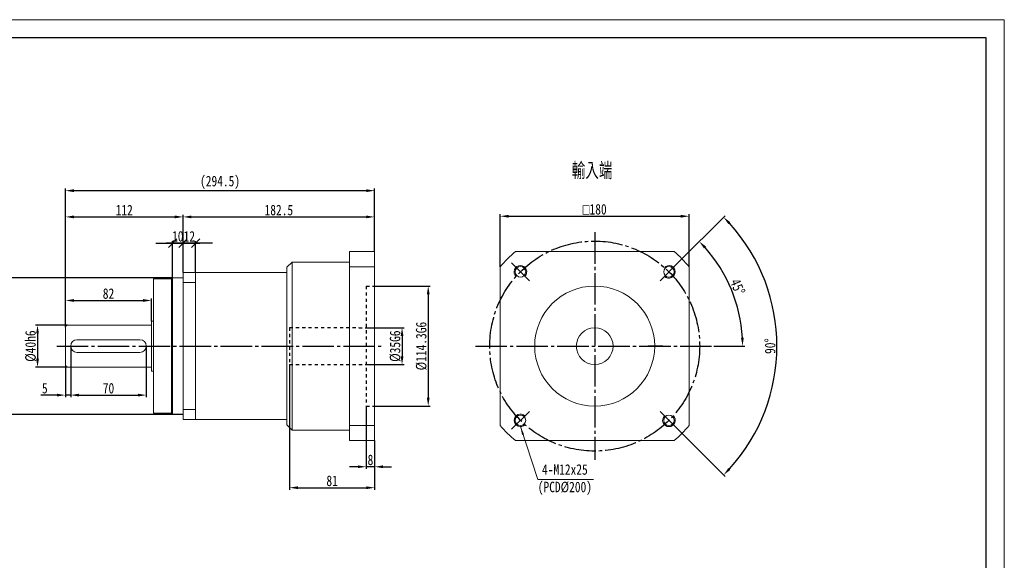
# Model space of a CAD drawing. Header units: millimetres. Extents: x 8054 to 9515, y 562 to 1595.
# Tile 3 of 3: x 8577 to 9515, y 1080 to 1595. Entities that reach past the tile are written whole.
import ezdxf

# ---------------------------------------------------------------- set-up
doc = ezdxf.new("R2010")
doc.units = ezdxf.units.MM
doc.header["$PDSIZE"] = -5
doc.linetypes.add('EB_DASH', pattern=[6, 3, -3])
doc.linetypes.add('EB_DASHDOT', pattern=[39, 30, -3, 3, -3])
doc.layers.get('0').update_dxf_attribs({"lineweight": 0})
doc.layers.get('Defpoints').update_dxf_attribs({"lineweight": 18})
for name, color, linetype, lineweight in [('7标注层', 4, 'Continuous', 18), ('CAXA0', 7, 'Continuous', 70), ('CAXA1', 1, 'EB_DASHDOT', 25), ('CAXA2', 6, 'EB_DASH', 25), ('图框_外框线', 7, 'Continuous', 18)]:
    doc.layers.add(name, color=color, linetype=linetype, lineweight=lineweight)
doc.styles.get("Standard").update_dxf_attribs({"font": 'txt', "width": 0.707})
doc.styles.add('TH_GBDIM', font='txt', dxfattribs={"width": 0.8})
doc.dimstyles.new('TH_GBDIM', dxfattribs={"dimtxt": 10, "dimasz": 8, "dimexe": 2, "dimexo": 0, "dimgap": 1.5, "dimtad": 1, "dimdec": 0, "dimzin": 0, "dimdsep": 46, "dimtxsty": 'TH_GBDIM', "dimcen": 2.5, "dimdle": 16, "dimclrd": 3, "dimclre": 3, "dimclrt": 3, "dimadec": 0, "dimazin": 0, "dimtfac": 0.714286, "dimtdec": 0, "dimtmove": 0, "dimatfit": 3, "dimfxl": 1, "dimtolj": 1, "dimarcsym": 0})
doc.dimstyles.new('副本 TH_GBDIM', dxfattribs={"dimtxt": 10, "dimasz": 8, "dimexe": 2, "dimexo": 0, "dimgap": 1.5, "dimtad": 1, "dimdec": 1, "dimzin": 0, "dimdsep": 46, "dimtxsty": 'TH_GBDIM', "dimcen": 2.5, "dimdle": 16, "dimclrd": 3, "dimclre": 3, "dimclrt": 3, "dimadec": 0, "dimazin": 0, "dimtfac": 0.714286, "dimtdec": 1, "dimtmove": 0, "dimatfit": 3, "dimfxl": 1, "dimtolj": 1, "dimarcsym": 0})

# ---------------------------------------------------------------- blocks, each defined once
blk = doc.blocks.new('*X2')
at = {"color": 3, "linetype": 'Continuous', "lineweight": -2, "transparency": 16777216}
for p, q in [((8906.88, 1301.57), (8942.99, 1301.57)), ((8940.99, 1293.57), (8940.99, 1274.47)), ((8906.88, 1266.47), (8942.99, 1266.47))]:
    blk.add_line(p, q, dxfattribs=at)
at = {"color": 3, "linetype": 'Continuous', "transparency": 16777216}
for points in [[(8939.66, 1293.57), (8942.33, 1293.57), (8940.99, 1301.57)], [(8939.66, 1274.47), (8942.33, 1274.47), (8940.99, 1266.47)]]:
    blk.add_solid(points, dxfattribs=at)
at = {"layer": 'Defpoints', "color": 0, "linetype": 'Continuous', "transparency": 16777216}
for p in [(8906.88, 1301.57), (8906.88, 1266.47), (8940.99, 1266.47)]:
    blk.add_point(p, dxfattribs=at)
at = {"color": 3, "linetype": 'Continuous', "lineweight": 15, "transparency": 16777216, "insert": (8934.49, 1284.02), "char_height": 10, "width": 55.2, "attachment_point": 5, "rotation": 90, "style": 'TH_GBDIM'}
blk.add_mtext('\\A1;%%C35G6', dxfattribs=at)
blk = doc.blocks.new('*X3')
at = {"color": 3, "linetype": 'Continuous', "lineweight": -2, "transparency": 16777216}
for p, q in [((8914.88, 1341.22), (8967.9, 1341.22)), ((8965.9, 1333.22), (8965.9, 1234.92)), ((8914.88, 1226.92), (8967.9, 1226.92))]:
    blk.add_line(p, q, dxfattribs=at)
at = {"color": 3, "linetype": 'Continuous', "transparency": 16777216}
for points in [[(8964.57, 1333.22), (8967.24, 1333.22), (8965.9, 1341.22)], [(8964.57, 1234.92), (8967.24, 1234.92), (8965.9, 1226.92)]]:
    blk.add_solid(points, dxfattribs=at)
at = {"layer": 'Defpoints', "color": 0, "linetype": 'Continuous', "transparency": 16777216}
for p in [(8914.88, 1341.22), (8914.88, 1226.92), (8965.9, 1226.92)]:
    blk.add_point(p, dxfattribs=at)
at = {"color": 3, "linetype": 'Continuous', "lineweight": 15, "transparency": 16777216, "insert": (8959.4, 1284.07), "char_height": 10, "width": 89.3333, "attachment_point": 5, "rotation": 90, "style": 'TH_GBDIM'}
blk.add_mtext('\\A1;%%C114.3G6', dxfattribs=at)
blk = doc.blocks.new('*X4')
at = {"color": 3, "linetype": 'Continuous', "lineweight": -2, "transparency": 16777216}
for p, q in [((8833.88, 1266.47), (8833.88, 1147.24)), ((8914.88, 1194.07), (8914.88, 1147.24)), ((8841.88, 1149.24), (8906.88, 1149.24))]:
    blk.add_line(p, q, dxfattribs=at)
at = {"color": 3, "linetype": 'Continuous', "transparency": 16777216}
for points in [[(8841.88, 1150.57), (8841.88, 1147.9), (8833.88, 1149.24)], [(8906.88, 1150.57), (8906.88, 1147.9), (8914.88, 1149.24)]]:
    blk.add_solid(points, dxfattribs=at)
at = {"layer": 'Defpoints', "color": 0, "linetype": 'Continuous', "transparency": 16777216}
for p in [(8833.88, 1266.47), (8914.88, 1194.07), (8914.88, 1149.24)]:
    blk.add_point(p, dxfattribs=at)
at = {"color": 3, "linetype": 'Continuous', "lineweight": 15, "transparency": 16777216, "insert": (8874.38, 1155.74), "char_height": 10, "width": 19.4667, "attachment_point": 5, "style": 'TH_GBDIM'}
blk.add_mtext('\\A1;81', dxfattribs=at)
blk = doc.blocks.new('*X5')
at = {"color": 3, "linetype": 'Continuous', "lineweight": -2, "transparency": 16777216}
for p, q in [((8625.38, 1284.07), (8625.38, 1235.4)), ((8697.38, 1284.07), (8697.38, 1235.4)), ((8633.38, 1237.4), (8689.38, 1237.4))]:
    blk.add_line(p, q, dxfattribs=at)
at = {"color": 3, "linetype": 'Continuous', "transparency": 16777216}
for points in [[(8633.38, 1238.74), (8633.38, 1236.07), (8625.38, 1237.4)], [(8689.38, 1238.74), (8689.38, 1236.07), (8697.38, 1237.4)]]:
    blk.add_solid(points, dxfattribs=at)
at = {"layer": 'Defpoints', "color": 0, "linetype": 'Continuous', "transparency": 16777216}
for p in [(8625.38, 1284.07), (8697.38, 1284.07), (8697.38, 1237.4)]:
    blk.add_point(p, dxfattribs=at)
at = {"color": 3, "linetype": 'Continuous', "lineweight": 15, "transparency": 16777216, "insert": (8661.38, 1243.9), "char_height": 10, "width": 20.1778, "attachment_point": 5, "style": 'TH_GBDIM'}
blk.add_mtext('\\A1;70', dxfattribs=at)
blk = doc.blocks.new('_Oblique')
at = {"color": 0, "linetype": 'ByBlock', "lineweight": -2}
blk.add_line((-0.5, -0.5), (0.5, 0.5), dxfattribs=at)
blk = doc.blocks.new('*X6')
at = {"color": 3, "linetype": 'Continuous', "lineweight": -2, "transparency": 16777216}
for p, q in [((8760.38, 1382.07), (8716.38, 1382.07)), ((8732.38, 1354.07), (8732.38, 1384.07)), ((8744.38, 1354.07), (8744.38, 1384.07))]:
    blk.add_line(p, q, dxfattribs=at)
at = {"layer": 'Defpoints', "color": 0, "linetype": 'Continuous', "transparency": 16777216}
for p in [(8732.38, 1382.07), (8732.38, 1354.07), (8744.38, 1354.07)]:
    blk.add_point(p, dxfattribs=at)
at = {"color": 3, "linetype": 'Continuous', "lineweight": -2, "transparency": 16777216, "xscale": 8, "yscale": 8, "zscale": 8, "rotation": 180}
blk.add_blockref('_Oblique', (8732.38, 1382.07), dxfattribs=at)
at = {"color": 3, "linetype": 'Continuous', "lineweight": -2, "transparency": 16777216, "xscale": 8, "yscale": 8, "zscale": 8}
blk.add_blockref('_Oblique', (8744.38, 1382.07), dxfattribs=at)
at = {"color": 3, "linetype": 'Continuous', "lineweight": 15, "transparency": 16777216, "insert": (8738.38, 1388.57), "char_height": 10, "width": 18.7556, "attachment_point": 5, "style": 'TH_GBDIM'}
blk.add_mtext('\\A1;12', dxfattribs=at)
blk = doc.blocks.new('*X8')
at = {"color": 3, "linetype": 'Continuous', "lineweight": -2, "transparency": 16777216}
for p, q in [((8706.38, 1382.07), (8748.38, 1382.07)), ((8722.38, 1349.07), (8722.38, 1384.07)), ((8732.38, 1354.07), (8732.38, 1384.07))]:
    blk.add_line(p, q, dxfattribs=at)
at = {"layer": 'Defpoints', "color": 0, "linetype": 'Continuous', "transparency": 16777216}
for p in [(8732.38, 1382.07), (8732.38, 1354.07), (8722.38, 1349.07)]:
    blk.add_point(p, dxfattribs=at)
at = {"color": 3, "linetype": 'Continuous', "lineweight": -2, "transparency": 16777216, "xscale": 8, "yscale": 8, "zscale": 8, "rotation": 180}
blk.add_blockref('_Oblique', (8722.38, 1382.07), dxfattribs=at)
at = {"color": 3, "linetype": 'Continuous', "lineweight": -2, "transparency": 16777216, "xscale": 8, "yscale": 8, "zscale": 8}
blk.add_blockref('_Oblique', (8732.38, 1382.07), dxfattribs=at)
at = {"color": 3, "linetype": 'Continuous', "lineweight": 15, "transparency": 16777216, "insert": (8727.38, 1388.57), "char_height": 10, "width": 19.0222, "attachment_point": 5, "style": 'TH_GBDIM'}
blk.add_mtext('\\A1;10', dxfattribs=at)
blk = doc.blocks.new('*X9')
at = {"color": 3, "linetype": 'Continuous', "lineweight": -2, "transparency": 16777216}
for p, q in [((8620.38, 1302.07), (8620.38, 1434.07)), ((8628.38, 1432.07), (8906.88, 1432.07)), ((8914.88, 1374.07), (8914.88, 1434.07))]:
    blk.add_line(p, q, dxfattribs=at)
at = {"color": 3, "linetype": 'Continuous', "transparency": 16777216}
for points in [[(8628.38, 1433.41), (8628.38, 1430.74), (8620.38, 1432.07)], [(8906.88, 1433.41), (8906.88, 1430.74), (8914.88, 1432.07)]]:
    blk.add_solid(points, dxfattribs=at)
at = {"layer": 'Defpoints', "color": 0, "linetype": 'Continuous', "transparency": 16777216}
for p in [(8914.88, 1432.07), (8914.88, 1374.07), (8620.38, 1302.07)]:
    blk.add_point(p, dxfattribs=at)
at = {"color": 3, "linetype": 'Continuous', "lineweight": 15, "transparency": 16777216, "insert": (8767.63, 1439.91), "char_height": 10, "width": 69.6889, "attachment_point": 5, "style": 'TH_GBDIM'}
blk.add_mtext('\\A1;(294.5)', dxfattribs=at)
blk = doc.blocks.new('*X10')
at = {"color": 3, "linetype": 'Continuous', "lineweight": -2, "transparency": 16777216}
for p, q in [((8906.88, 1226.92), (8906.88, 1167.18)), ((8914.88, 1194.07), (8914.88, 1167.18)), ((8898.88, 1169.18), (8890.88, 1169.18)), ((8914.88, 1169.18), (8906.88, 1169.18)), ((8922.88, 1169.18), (8930.88, 1169.18))]:
    blk.add_line(p, q, dxfattribs=at)
at = {"color": 3, "linetype": 'Continuous', "transparency": 16777216}
for points in [[(8898.88, 1170.52), (8898.88, 1167.85), (8906.88, 1169.18)], [(8922.88, 1170.52), (8922.88, 1167.85), (8914.88, 1169.18)]]:
    blk.add_solid(points, dxfattribs=at)
at = {"layer": 'Defpoints', "color": 0, "linetype": 'Continuous', "transparency": 16777216}
for p in [(8906.88, 1226.92), (8914.88, 1194.07), (8906.88, 1169.18)]:
    blk.add_point(p, dxfattribs=at)
at = {"color": 3, "linetype": 'Continuous', "lineweight": 15, "transparency": 16777216, "insert": (8910.88, 1175.68), "char_height": 10, "width": 9.0667, "attachment_point": 5, "style": 'TH_GBDIM'}
blk.add_mtext('\\A1;8', dxfattribs=at)
blk = doc.blocks.new('*X11')
at = {"color": 3, "linetype": 'Continuous', "lineweight": -2, "transparency": 16777216}
for p, q in [((8722.38, 1349.07), (8560.47, 1349.07)), ((8562.47, 1341.07), (8562.47, 1227.07)), ((8732.38, 1219.07), (8560.47, 1219.07))]:
    blk.add_line(p, q, dxfattribs=at)
at = {"color": 3, "linetype": 'Continuous', "transparency": 16777216}
for points in [[(8561.14, 1341.07), (8563.8, 1341.07), (8562.47, 1349.07)], [(8561.14, 1227.07), (8563.8, 1227.07), (8562.47, 1219.07)]]:
    blk.add_solid(points, dxfattribs=at)
at = {"layer": 'Defpoints', "color": 0, "linetype": 'Continuous', "transparency": 16777216}
for p in [(8722.38, 1349.07), (8562.47, 1219.07), (8732.38, 1219.07)]:
    blk.add_point(p, dxfattribs=at)
at = {"color": 3, "linetype": 'Continuous', "lineweight": 15, "transparency": 16777216, "insert": (8555.97, 1284.07), "char_height": 10, "width": 66.5778, "attachment_point": 5, "rotation": 90, "style": 'TH_GBDIM'}
blk.add_mtext('\\A1;%%C130h6', dxfattribs=at)
blk = doc.blocks.new('*X12')
at = {"color": 3, "linetype": 'Continuous', "lineweight": -2, "transparency": 16777216}
for p, q in [((8622.38, 1304.07), (8591.79, 1304.07)), ((8593.79, 1296.07), (8593.79, 1272.07)), ((8622.38, 1264.07), (8591.79, 1264.07))]:
    blk.add_line(p, q, dxfattribs=at)
at = {"color": 3, "linetype": 'Continuous', "transparency": 16777216}
for points in [[(8592.45, 1296.07), (8595.12, 1296.07), (8593.79, 1304.07)], [(8592.45, 1272.07), (8595.12, 1272.07), (8593.79, 1264.07)]]:
    blk.add_solid(points, dxfattribs=at)
at = {"layer": 'Defpoints', "color": 0, "linetype": 'Continuous', "transparency": 16777216}
for p in [(8622.38, 1304.07), (8593.79, 1264.07), (8622.38, 1264.07)]:
    blk.add_point(p, dxfattribs=at)
at = {"color": 3, "linetype": 'Continuous', "lineweight": 15, "transparency": 16777216, "insert": (8587.29, 1284.07), "char_height": 10, "width": 55.2, "attachment_point": 5, "rotation": 90, "style": 'TH_GBDIM'}
blk.add_mtext('\\A1;%%C40h6', dxfattribs=at)
blk = doc.blocks.new('*X13')
at = {"color": 3, "linetype": 'Continuous', "lineweight": -2, "transparency": 16777216}
for p, q in [((9034.46, 1359.61), (9034.46, 1409.73)), ((9042.46, 1407.73), (9206.46, 1407.73)), ((9214.46, 1359.61), (9214.46, 1409.73))]:
    blk.add_line(p, q, dxfattribs=at)
at = {"color": 3, "linetype": 'Continuous', "transparency": 16777216}
for points in [[(9042.46, 1409.06), (9042.46, 1406.39), (9034.46, 1407.73)], [(9206.46, 1409.06), (9206.46, 1406.39), (9214.46, 1407.73)]]:
    blk.add_solid(points, dxfattribs=at)
at = {"layer": 'Defpoints', "color": 0, "linetype": 'Continuous', "transparency": 16777216}
for p in [(9214.46, 1407.73), (9034.46, 1359.61), (9214.46, 1359.61)]:
    blk.add_point(p, dxfattribs=at)
at = {"color": 3, "linetype": 'Continuous', "lineweight": 15, "transparency": 16777216, "insert": (9124.46, 1414.28), "char_height": 10, "width": 50.6444, "attachment_point": 5, "style": 'TH_GBDIM'}
blk.add_mtext('\\A1;{\\fgdt|b0|i0|c134|p2;o}180', dxfattribs=at)
blk = doc.blocks.new('*X15')
at = {"color": 3, "linetype": 'Continuous', "lineweight": -2, "transparency": 16777216}
for p, q in [((8625.38, 1284.07), (8625.38, 1235.4)), ((8620.38, 1266.07), (8620.38, 1235.4)), ((8612.38, 1237.4), (8597.07, 1237.4)), ((8625.38, 1237.4), (8620.38, 1237.4)), ((8633.38, 1237.4), (8641.38, 1237.4))]:
    blk.add_line(p, q, dxfattribs=at)
at = {"color": 3, "linetype": 'Continuous', "transparency": 16777216}
for points in [[(8612.38, 1238.74), (8612.38, 1236.07), (8620.38, 1237.4)], [(8633.38, 1238.74), (8633.38, 1236.07), (8625.38, 1237.4)]]:
    blk.add_solid(points, dxfattribs=at)
at = {"layer": 'Defpoints', "color": 0, "linetype": 'Continuous', "transparency": 16777216}
for p in [(8625.38, 1284.07), (8620.38, 1266.07), (8625.38, 1237.4)]:
    blk.add_point(p, dxfattribs=at)
at = {"color": 3, "linetype": 'Continuous', "lineweight": 15, "transparency": 16777216, "insert": (8600.72, 1243.9), "char_height": 10, "width": 8.6222, "attachment_point": 5, "style": 'TH_GBDIM'}
blk.add_mtext('\\A1;5', dxfattribs=at)
blk = doc.blocks.new('*X17')
at = {"linetype": 'Continuous', "lineweight": 15}
blk.add_hatch(color=3, dxfattribs=at).paths.add_polyline_path([(-69.52, 50.38), (-66.09, 43.08), (-67.99, 42.46)], flags=0)
at = {"color": 3, "linetype": 'Continuous', "lineweight": 15}
for p, q in [((-69.52, 50.38), (-53.12, 0)), ((-53.12, 0), (0, 0)), ((0, 0), (0, 0))]:
    blk.add_line(p, q, dxfattribs=at)
blk = doc.blocks.new('*X18')
at = {"color": 3, "linetype": 'Continuous', "lineweight": -2, "transparency": 16777216}
for p, q in [((8620.38, 1302.07), (8620.38, 1329.5)), ((8628.38, 1327.5), (8694.38, 1327.5)), ((8702.38, 1307.93), (8702.38, 1329.5))]:
    blk.add_line(p, q, dxfattribs=at)
at = {"color": 3, "linetype": 'Continuous', "transparency": 16777216}
for points in [[(8628.38, 1328.84), (8628.38, 1326.17), (8620.38, 1327.5)], [(8694.38, 1328.84), (8694.38, 1326.17), (8702.38, 1327.5)]]:
    blk.add_solid(points, dxfattribs=at)
at = {"layer": 'Defpoints', "color": 0, "linetype": 'Continuous', "transparency": 16777216}
for p in [(8702.38, 1327.5), (8702.38, 1307.93), (8620.38, 1302.07)]:
    blk.add_point(p, dxfattribs=at)
at = {"color": 3, "linetype": 'Continuous', "lineweight": 15, "transparency": 16777216, "insert": (8661.38, 1334), "char_height": 10, "width": 20.3556, "attachment_point": 5, "style": 'TH_GBDIM'}
blk.add_mtext('\\A1;82', dxfattribs=at)
blk = doc.blocks.new('*X19')
at = {"color": 3, "linetype": 'Continuous', "lineweight": -2, "transparency": 16777216}
for p, q in [((8620.38, 1302.07), (8620.38, 1409.07)), ((8628.38, 1407.07), (8724.38, 1407.07)), ((8732.38, 1354.07), (8732.38, 1409.07))]:
    blk.add_line(p, q, dxfattribs=at)
at = {"color": 3, "linetype": 'Continuous', "transparency": 16777216}
for points in [[(8628.38, 1408.41), (8628.38, 1405.74), (8620.38, 1407.07)], [(8724.38, 1408.41), (8724.38, 1405.74), (8732.38, 1407.07)]]:
    blk.add_solid(points, dxfattribs=at)
at = {"layer": 'Defpoints', "color": 0, "linetype": 'Continuous', "transparency": 16777216}
for p in [(8732.38, 1407.07), (8732.38, 1354.07), (8620.38, 1302.07)]:
    blk.add_point(p, dxfattribs=at)
at = {"color": 3, "linetype": 'Continuous', "lineweight": 15, "transparency": 16777216, "insert": (8676.38, 1413.57), "char_height": 10, "width": 30.1333, "attachment_point": 5, "style": 'TH_GBDIM'}
blk.add_mtext('\\A1;112', dxfattribs=at)
blk = doc.blocks.new('*X20')
at = {"color": 3, "linetype": 'Continuous', "lineweight": -2, "transparency": 16777216}
for p, q in [((8732.38, 1354.07), (8732.38, 1409.07)), ((8740.38, 1407.07), (8906.88, 1407.07)), ((8914.88, 1374.07), (8914.88, 1409.07))]:
    blk.add_line(p, q, dxfattribs=at)
at = {"color": 3, "linetype": 'Continuous', "transparency": 16777216}
for points in [[(8740.38, 1408.41), (8740.38, 1405.74), (8732.38, 1407.07)], [(8906.88, 1408.41), (8906.88, 1405.74), (8914.88, 1407.07)]]:
    blk.add_solid(points, dxfattribs=at)
at = {"layer": 'Defpoints', "color": 0, "linetype": 'Continuous', "transparency": 16777216}
for p in [(8914.88, 1407.07), (8914.88, 1374.07), (8732.38, 1354.07)]:
    blk.add_point(p, dxfattribs=at)
at = {"color": 3, "linetype": 'Continuous', "lineweight": 15, "transparency": 16777216, "insert": (8823.63, 1413.57), "char_height": 10, "width": 52.8889, "attachment_point": 5, "style": 'TH_GBDIM'}
blk.add_mtext('\\A1;182.5', dxfattribs=at)
blk = doc.blocks.new('*X23')
at = {"color": 3, "linetype": 'Continuous', "lineweight": -2, "transparency": 16777216}
for p, q in [((9203.66, 1363.27), (9225.5, 1385.11)), ((9238.05, 1284.07), (9267.35, 1284.07))]:
    blk.add_line(p, q, dxfattribs=at)
blk.add_arc((9124.46, 1284.07), 140.89, 3.25373, 41.74627, dxfattribs=at)
at = {"color": 3, "linetype": 'Continuous', "transparency": 16777216}
for points in [[(9228.61, 1376.97), (9230.55, 1378.8), (9224.09, 1383.7)], [(9266.46, 1292.11), (9263.79, 1292.03), (9265.35, 1284.07)]]:
    blk.add_solid(points, dxfattribs=at)
at = {"layer": 'Defpoints', "color": 0, "linetype": 'Continuous', "transparency": 16777216}
for p in [(9203.66, 1363.27), (9186.69, 1346.3), (9260.55, 1320.54), (9010.87, 1284.07), (9238.05, 1284.07)]:
    blk.add_point(p, dxfattribs=at)
at = {"color": 3, "linetype": 'Continuous', "lineweight": 15, "transparency": 16777216, "insert": (9260.63, 1340.48), "char_height": 10, "width": 30.8644, "attachment_point": 5, "rotation": 292.5, "style": 'TH_GBDIM'}
blk.add_mtext('\\A1;45°', dxfattribs=at)
blk = doc.blocks.new('*X24')
at = {"color": 3, "linetype": 'Continuous', "lineweight": -2, "transparency": 16777216}
for p, q in [((9203.66, 1363.27), (9248.63, 1408.25)), ((9203.66, 1204.88), (9248.63, 1159.9))]:
    blk.add_line(p, q, dxfattribs=at)
blk.add_arc((9124.46, 1284.07), 173.61, 317.64046, 42.35954, dxfattribs=at)
at = {"color": 3, "linetype": 'Continuous', "transparency": 16777216}
for points in [[(9251.78, 1400.13), (9253.71, 1401.97), (9247.22, 1406.83)], [(9253.71, 1166.18), (9251.78, 1168.02), (9247.22, 1161.31)]]:
    blk.add_solid(points, dxfattribs=at)
at = {"layer": 'Defpoints', "color": 0, "linetype": 'Continuous', "transparency": 16777216}
for p in [(9203.66, 1363.27), (9186.69, 1346.3), (9292.15, 1239.14), (9186.69, 1221.85), (9203.66, 1204.88)]:
    blk.add_point(p, dxfattribs=at)
at = {"color": 3, "linetype": 'Continuous', "lineweight": 15, "transparency": 16777216, "insert": (9291.57, 1284.07), "char_height": 10, "width": 30.0444, "attachment_point": 5, "rotation": 90, "style": 'TH_GBDIM'}
blk.add_mtext('\\A1;90°', dxfattribs=at)

msp = doc.modelspace()

# ---------------------------------------------------------------- linework, layer by layer
at = {"color": 7, "linetype": 'Continuous', "lineweight": 15}
for p, q in [((8890.88, 1374.07), (8914.88, 1374.07)), ((8890.88, 1374.07), (8890.88, 1194.07)), ((8914.88, 1374.07), (8914.88, 1194.07)), ((9200, 1374.07), (9048.92, 1374.07)), ((8836.38, 1364.07), (8831.38, 1359.07)), ((8836.38, 1364.07), (8890.88, 1364.07)), ((8836.38, 1364.07), (8836.38, 1284.07)), ((8831.38, 1354.07), (8732.38, 1354.07)), ((8732.38, 1354.07), (8732.38, 1214.07)), ((8744.38, 1214.07), (8744.38, 1354.07)), ((8831.38, 1359.07), (8831.38, 1284.07)), ((8914.88, 1359.61), (8890.88, 1359.61)), ((9034.46, 1359.61), (9034.46, 1208.53)), ((9214.46, 1208.53), (9214.46, 1359.61)), ((8704.38, 1348.07), (8721.38, 1348.07)), ((8704.38, 1348.07), (8704.38, 1221.04)), ((8721.38, 1348.07), (8722.38, 1349.07)), ((8721.38, 1348.07), (8721.38, 1220.07)), ((8722.38, 1349.07), (8732.38, 1349.07)), ((8722.38, 1349.07), (8722.38, 1219.07)), ((8744.38, 1344.54), (8732.38, 1344.54)), ((8622.38, 1304.07), (8701.88, 1304.07)), ((8697.38, 1304.07), (8701.88, 1304.07)), ((8702.38, 1307.93), (8702.38, 1260.21)), ((8702.38, 1307.93), (8704.38, 1307.93)), ((8620.38, 1302.07), (8620.38, 1266.07)), ((8691.38, 1290.07), (8631.38, 1290.07)), ((8631.38, 1278.07), (8691.38, 1278.07)), ((8831.38, 1209.07), (8831.38, 1284.07)), ((8836.38, 1204.07), (8836.38, 1284.07)), ((8622.38, 1264.07), (8701.88, 1264.07)), ((8702.38, 1260.21), (8704.38, 1260.21)), ((8704.38, 1259.35), (8704.38, 1220.07)), ((8704.38, 1220.07), (8721.38, 1220.07)), ((8721.38, 1220.07), (8722.38, 1219.07)), ((8744.38, 1223.61), (8732.38, 1223.61)), ((8722.38, 1219.07), (8732.38, 1219.07)), ((8831.38, 1214.07), (8732.38, 1214.07)), ((8836.38, 1204.07), (8831.38, 1209.07)), ((8836.38, 1204.07), (8890.88, 1204.07)), ((8914.88, 1208.53), (8890.88, 1208.53)), ((8890.88, 1194.07), (8914.88, 1194.07)), ((9048.92, 1194.07), (9200, 1194.07))]:
    msp.add_line(p, q, dxfattribs=at)
for centre, radius in [((9053.75, 1354.78), 5), ((9195.17, 1354.78), 5), ((9124.46, 1284.07), 57.15), ((9124.46, 1284.07), 17.5), ((9053.75, 1213.36), 5), ((9195.17, 1213.36), 5)]:
    msp.add_circle(centre, radius, dxfattribs=at)
for centre, radius, start, end in [((9124.46, 1284.07), 117.5, 130.00775, 139.99225), ((9124.46, 1284.07), 117.5, 40.00775, 49.99225), ((8622.38, 1302.07), 2, 90, 180), ((8701.88, 1304.57), 0.5, 270, 0), ((8701.88, 1304.57), 0.5, 270, 0), ((8631.38, 1284.07), 6, 90.00001, 270.00001), ((8691.38, 1284.07), 6, 270, 90), ((8622.38, 1266.07), 2, 180, 270), ((8701.88, 1263.57), 0.5, 0, 90), ((8701.88, 1263.57), 0.5, 0, 90), ((9124.46, 1284.07), 117.5, 220.00775, 229.99225), ((9124.46, 1284.07), 117.5, 310.00775, 319.99225)]:
    msp.add_arc(centre, radius, start, end, dxfattribs=at)
at = {"layer": '7标注层'}
for centre, start, end in [((9053.75, 1354.78), 315, 226.71913), ((9195.17, 1354.78), 225, 136.71913), ((9053.75, 1213.36), 45, 316.71913), ((9195.17, 1213.36), 135, 46.71913)]:
    msp.add_arc(centre, 6, start, end, dxfattribs=at)
at = {"layer": 'CAXA0', "color": 1, "linetype": 'EB_DASHDOT', "lineweight": 25}
for p, q in [((9059.45, 1284.07), (9073.44, 1284.07)), ((9189.47, 1284.07), (9175.49, 1284.07))]:
    msp.add_line(p, q, dxfattribs=at)
at = {"layer": 'CAXA1', "linetype": 'EB_DASHDOT', "lineweight": 25}
for p, q in [((9124.46, 1392.52), (9124.46, 1175.62)), ((9062.24, 1346.3), (9045.26, 1363.27)), ((9186.69, 1346.3), (9203.66, 1363.27)), ((8612.12, 1284.07), (8923.14, 1284.07)), ((9010.87, 1284.07), (9238.05, 1284.07)), ((9062.24, 1221.85), (9045.26, 1204.88)), ((9186.69, 1221.85), (9203.66, 1204.88))]:
    msp.add_line(p, q, dxfattribs=at)
msp.add_circle((9124.46, 1284.07), 100, dxfattribs=at)
at = {"layer": 'CAXA2', "color": 6, "linetype": 'EB_DASH', "lineweight": 25}
for p, q in [((8906.88, 1341.22), (8914.88, 1341.22)), ((8906.88, 1341.22), (8906.88, 1226.92)), ((8833.88, 1301.67), (8899.88, 1301.67)), ((8833.88, 1301.67), (8833.88, 1266.47)), ((8899.88, 1301.67), (8899.88, 1301.57)), ((8899.88, 1301.57), (8906.88, 1301.57)), ((8833.88, 1266.47), (8906.88, 1266.47)), ((8906.88, 1226.92), (8914.88, 1226.92))]:
    msp.add_line(p, q, dxfattribs=at)
at = {"layer": '图框_外框线', "color": 3}
msp.add_lwpolyline([(8054.42, 562.3), (9514.6, 562.3), (9514.6, 1594.86), (8054.42, 1594.86)], close=True, dxfattribs=at)
at = {"layer": '图框_外框线', "color": 3, "lineweight": 25}
msp.add_lwpolyline([(8141.34, 579.68), (9497.22, 579.68), (9497.22, 1577.48), (8141.34, 1577.48)], close=True, dxfattribs=at)

# ---------------------------------------------------------------- block references
at = {"color": 7, "linetype": 'Continuous', "lineweight": 15}
msp.add_blockref('*X17', (9123.27, 1156.99), dxfattribs=at)

# ---------------------------------------------------------------- texts
at = {"color": 3, "insert": (9122, 1450.75), "char_height": 14, "width": 82.0434, "attachment_point": 5}
msp.add_mtext('輸入端', dxfattribs=at)
at = {"layer": 'CAXA0', "color": 3, "linetype": 'Continuous', "insert": (9096.06, 1156.94), "char_height": 10, "width": 92.4444, "attachment_point": 5, "style": 'TH_GBDIM'}
msp.add_mtext('4-M12x25\\P(PCD%%C200)', dxfattribs=at)

# ---------------------------------------------------------------- dimensions: what is measured, and where the dimension line sits
at = {"color": 7, "linetype": 'Continuous', "lineweight": 15}
for base, p1, p2, text, picture, middle in [((8914.88, 1432.07), (8620.38, 1302.07), (8914.88, 1374.07), '(294.5)', '*X9', (8767.63, 1439.91)), ((9214.46, 1407.73), (9034.46, 1359.61), (9214.46, 1359.61), '{\\fgdt|b0|i0|c134|p2;o}180', '*X13', (9124.46, 1414.28)), ((8697.38, 1237.4), (8625.38, 1284.07), (8697.38, 1284.07), '70', '*X5', (8661.38, 1243.9)), ((8914.88, 1149.24), (8833.88, 1266.47), (8914.88, 1194.07), '81', '*X4', (8874.38, 1155.74)), ((8906.88, 1169.18), (8914.88, 1194.07), (8906.88, 1226.92), '8', '*X10', (8910.88, 1175.68))]:
    dim = msp.add_linear_dim(base=base, p1=p1, p2=p2, text=text, dimstyle='TH_GBDIM', override={"dimsah": 1, "dimtzin": 0}, dxfattribs=at)
    dim.commit()
    dim.dimension.update_dxf_attribs({"geometry": picture, "text_midpoint": middle})
for base, p1, p2, dimstyle, picture, middle in [((8732.38, 1407.07), (8620.38, 1302.07), (8732.38, 1354.07), 'TH_GBDIM', '*X19', (8676.38, 1413.57)), ((8914.88, 1407.07), (8732.38, 1354.07), (8914.88, 1374.07), '副本 TH_GBDIM', '*X20', (8823.63, 1413.57)), ((8702.38, 1327.5), (8620.38, 1302.07), (8702.38, 1307.93), 'TH_GBDIM', '*X18', (8661.38, 1334))]:
    dim = msp.add_linear_dim(base=base, p1=p1, p2=p2, dimstyle=dimstyle, override={"dimsah": 1, "dimtzin": 0}, dxfattribs=at)
    dim.commit()
    dim.dimension.update_dxf_attribs({"geometry": picture, "text_midpoint": middle})
for base, line1, picture, middle in [((9292.15, 1239.14), ((9186.69, 1221.85), (9203.66, 1204.88)), '*X24', (9291.57, 1284.07)), ((9260.55, 1320.54), ((9010.87, 1284.07), (9238.05, 1284.07)), '*X23', (9260.63, 1340.48))]:
    dim = msp.add_angular_dim_2l(base=base, line1=line1, line2=((9186.69, 1346.3), (9203.66, 1363.27)), dimstyle='TH_GBDIM', override={"dimtad": 1, "dimtih": 0, "dimtoh": 0, "dimsah": 1, "dimtzin": 0}, dxfattribs=at)
    dim.commit()
    dim.dimension.update_dxf_attribs({"geometry": picture, "text_midpoint": middle})
for base, p1, p2, text, override, picture, middle in [((8732.38, 1382.07), (8722.38, 1349.07), (8732.38, 1354.07), '10', {"dimblk": 'Oblique', "dimsah": 1, "dimtzin": 0}, '*X8', (8727.38, 1382.07)), ((8732.38, 1382.07), (8744.38, 1354.07), (8732.38, 1354.07), '12', {"dimblk": 'Oblique', "dimsah": 1, "dimtzin": 0}, '*X6', (8738.38, 1382.07)), ((8625.38, 1237.4), (8620.38, 1266.07), (8625.38, 1284.07), '5', {"dimsah": 1, "dimtzin": 0}, '*X15', (8600.72, 1237.4))]:
    dim = msp.add_linear_dim(base=base, p1=p1, p2=p2, text=text, dimstyle='TH_GBDIM', override=override, dxfattribs=at)
    dim.commit()
    dim.dimension.update_dxf_attribs({"geometry": picture, "text_midpoint": middle, "dimtype": 160})
for base, p1, p2, text, picture, middle in [((8562.47, 1219.07), (8722.38, 1349.07), (8732.38, 1219.07), '%%C130h6', '*X11', (8555.97, 1284.07)), ((8965.9, 1226.92), (8914.88, 1341.22), (8914.88, 1226.92), '%%C114.3G6', '*X3', (8959.4, 1284.07)), ((8593.79, 1264.07), (8622.38, 1304.07), (8622.38, 1264.07), '%%C40h6', '*X12', (8587.29, 1284.07)), ((8940.99, 1266.47), (8906.88, 1301.57), (8906.88, 1266.47), '%%C35G6', '*X2', (8934.49, 1284.02))]:
    dim = msp.add_linear_dim(base=base, p1=p1, p2=p2, angle=270, text=text, dimstyle='TH_GBDIM', override={"dimsah": 1, "dimtzin": 0}, dxfattribs=at)
    dim.commit()
    dim.dimension.update_dxf_attribs({"geometry": picture, "text_midpoint": middle})

doc.saveas('drawing.dxf')
